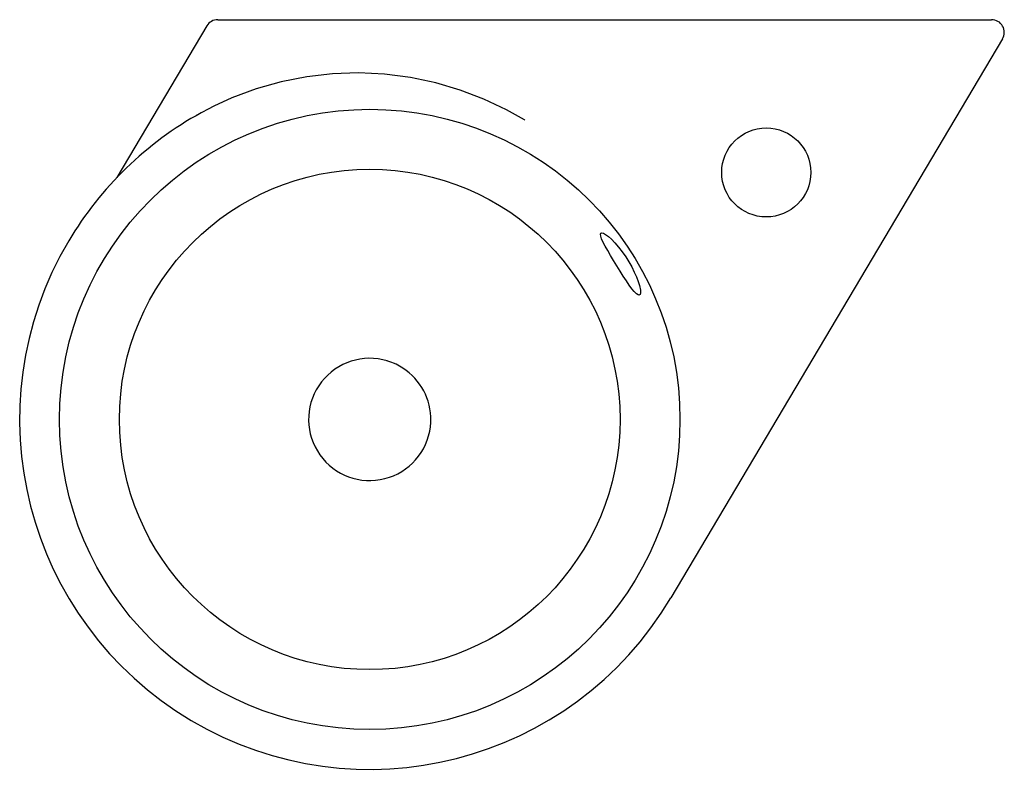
# Model space of a CAD drawing. Header units: millimetres. Extents: x -0.39 to -0.004, y -0.294 to 0.
import ezdxf

# ---------------------------------------------------------------- set-up
doc = ezdxf.new("R2010")
doc.units = ezdxf.units.MM
doc.layers.add('BLOCKS', color=3, linetype='Continuous')

msp = doc.modelspace()

# ---------------------------------------------------------------- linework, layer by layer
at = {"layer": 'BLOCKS'}
for p, q in [((-0.3125465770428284, 0), (-0.171589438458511, 0)), ((-0.171589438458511, 0), (-0.008778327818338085, 0)), ((-0.3168469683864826, -0.002449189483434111), (-0.3521628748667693, -0.06198799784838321)), ((-0.004478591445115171, -0.0075504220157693), (-0.1347073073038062, -0.2271019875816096))]:
    msp.add_line(p, q, dxfattribs=at)
at = {"layer": 'BLOCKS', "flags": 128}
for points in [[(-0.1920043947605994, -0.03941741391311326), (-0.1921589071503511, -0.03932490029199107), (-0.1991465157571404, -0.0354279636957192), (-0.2081243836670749, -0.03119397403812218), (-0.2174089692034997, -0.02764599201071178), (-0.2269215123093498, -0.02482189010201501), (-0.2369148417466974, -0.02269989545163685), (-0.2470772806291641, -0.02138258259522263), (-0.2573097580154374, -0.02088347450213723), (-0.2675132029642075, -0.02121609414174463), (-0.2776260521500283, -0.02238812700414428), (-0.2876424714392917, -0.02438410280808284), (-0.2974671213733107, -0.02717688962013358), (-0.3070046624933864, -0.03073935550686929), (-0.3141223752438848, -0.03399317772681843), (-0.3210306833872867, -0.03767306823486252)], [(-0.1617169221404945, -0.08640484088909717), (-0.1618444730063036, -0.0861027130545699), (-0.1622104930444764, -0.08505165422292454), (-0.1623298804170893, -0.0842842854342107), (-0.1621910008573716, -0.08381707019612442), (-0.1618004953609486, -0.0836594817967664), (-0.1611569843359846, -0.08382212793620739), (-0.1602908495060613, -0.08430294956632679), (-0.1592107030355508, -0.08511302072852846), (-0.1579694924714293, -0.08622945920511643), (-0.1566120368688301, -0.08763223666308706), (-0.1551854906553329, -0.08929002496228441), (-0.1537824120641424, -0.09110987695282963), (-0.1524108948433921, -0.09308446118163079), (-0.1511620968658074, -0.09508467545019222), (-0.1500223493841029, -0.09711716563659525), (-0.1490328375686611, -0.09910155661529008), (-0.1481993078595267, -0.1010015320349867), (-0.1475230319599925, -0.1028023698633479), (-0.1470292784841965, -0.1044095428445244), (-0.146647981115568, -0.1062496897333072), (-0.1465944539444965, -0.1072645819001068), (-0.1467327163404, -0.1079297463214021), (-0.147057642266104, -0.1082171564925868), (-0.14755857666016, -0.1081187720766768), (-0.1482165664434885, -0.1076389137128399), (-0.1490248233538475, -0.106798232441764), (-0.1499527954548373, -0.1056434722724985), (-0.150997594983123, -0.1042036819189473), (-0.1521329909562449, -0.1025357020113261), (-0.1533432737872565, -0.1006850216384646), (-0.1546027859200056, -0.09870800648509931), (-0.1558800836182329, -0.09666483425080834), (-0.1571424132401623, -0.09461229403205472), (-0.1583495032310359, -0.09261049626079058), (-0.1594625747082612, -0.09071158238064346), (-0.1604405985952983, -0.08896627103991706), (-0.1617169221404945, -0.08640484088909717)], [(-0.2431703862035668, -0.1350569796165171), (-0.2446028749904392, -0.1344767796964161), (-0.2461310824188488, -0.1339718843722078)], [(-0.2411788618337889, -0.1360522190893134), (-0.2418930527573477, -0.1356685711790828), (-0.2425516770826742, -0.1353416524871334), (-0.2429339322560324, -0.1351632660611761), (-0.2431552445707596, -0.1350636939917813), (-0.2431703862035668, -0.1350569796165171)], [(-0.2293479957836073, -0.1616577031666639), (-0.229064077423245, -0.1598713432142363), (-0.2289197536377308, -0.1581601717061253)], [(-0.2289197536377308, -0.1581601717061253), (-0.2289111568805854, -0.1579663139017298), (-0.2288994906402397, -0.1576116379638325), (-0.2288919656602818, -0.1571138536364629), (-0.2288979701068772, -0.156451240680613), (-0.2289157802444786, -0.1559250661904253)]]:
    msp.add_lwpolyline(points, dxfattribs=at)
at = {"layer": 'BLOCKS'}
for centre, radius in [((-0.2528916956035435, -0.1570000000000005), 0.121801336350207), ((-0.09722778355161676, -0.05998836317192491), 0.01749999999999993), ((-0.2528916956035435, -0.1569999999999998), 0.09826724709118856)]:
    msp.add_circle(centre, radius, dxfattribs=at)
for centre, radius, start, end in [((-0.3125465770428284, -0.005000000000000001), 0.005000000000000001, 90, 149.3253720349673), ((-0.008778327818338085, -0.005000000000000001), 0.005000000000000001, 329.3253720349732, 90), ((-0.2528916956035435, -0.1570000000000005), 0.1374119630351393, 118.7927895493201, 149.3253720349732), ((-0.2528916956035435, -0.1570000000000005), 0.1374119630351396, 149.3253720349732, 329.3253720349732), ((-0.2528916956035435, -0.1569999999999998), 0.02400000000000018, 73.33830372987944, 348.8095429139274), ((-0.2528916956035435, -0.1569999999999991), 0.02399999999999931, 2.56707420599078, 60.78850758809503)]:
    msp.add_arc(centre, radius, start, end, dxfattribs=at)

doc.saveas('drawing.dxf')
